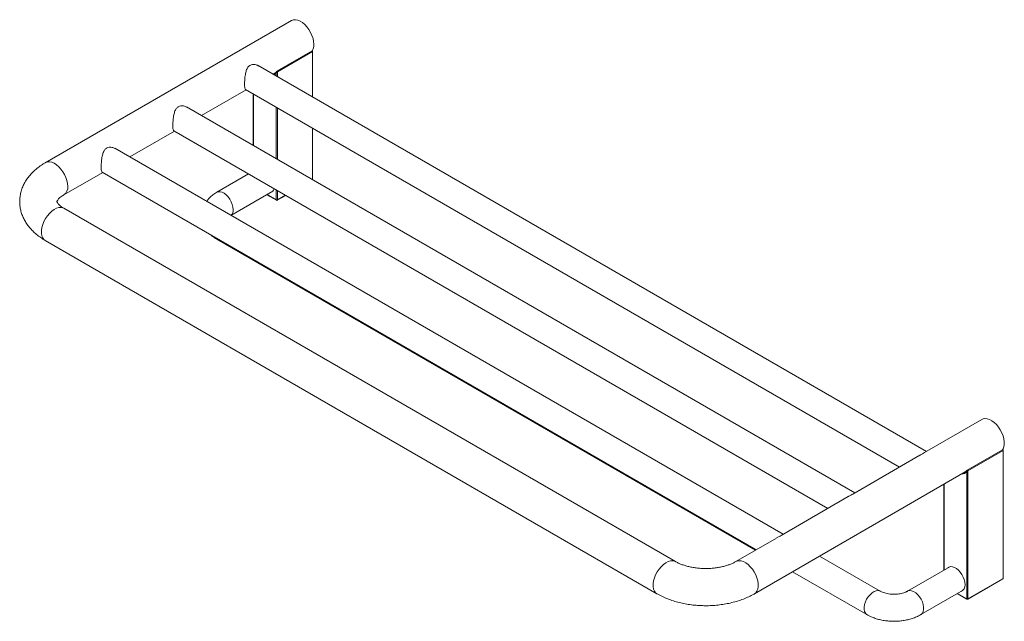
# Model space of a CAD drawing. Header units: millimetres. Extents: x -1167 to 446, y -41 to 796.
# Tile 3 of 4: x -136 to 446, y -41 to 315. Entities that reach past the tile are written whole.
import ezdxf

# ---------------------------------------------------------------- set-up
doc = ezdxf.new("R2010")
doc.units = ezdxf.units.MM

msp = doc.modelspace()

# ---------------------------------------------------------------- linework, layer by layer
at = {"color": 7, "linetype": 'Continuous', "lineweight": 15}
for p, q in [((24.391, 314.82), (-121.273, 230.73)), ((36.599, 296.86), (15.74, 284.818)), ((36.961, 296.478), (16.102, 284.436)), ((36.961, 269.628), (36.961, 296.478)), ((400.242, 59.91), (4.748, 288.224)), ((13.537, 283.151), (14.53, 283.725)), ((14.42, 283.663), (14.53, 283.725)), ((-28.89, 258.659), (-2.465, 273.914)), ((-2.794, 274.104), (384.241, 50.673)), ((1.813, 271.444), (1.813, 240.934)), ((357.816, 35.418), (-37.678, 263.732)), ((36.961, 220.782), (36.961, 251.153)), ((-71.316, 234.166), (-44.891, 249.421)), ((-45.22, 249.611), (341.815, 26.181)), ((315.39, 10.926), (-80.104, 239.24)), ((-110.274, 211.677), (-87.318, 224.929)), ((-87.647, 225.119), (299.388, 1.689)), ((-0.95, 224.055), (-19.718, 213.22)), ((-11.374, 199.562), (13.311, 213.813)), ((9.813, 211.793), (15.498, 208.511)), ((15.998, 208.511), (20.987, 211.391)), ((251.765, -5.212), (-110.274, 203.788)), ((-121.273, 184.735), (240.765, -24.265)), ((-19.718, 185.485), (299.025, 1.479)), ((433.098, 78.878), (399.064, 59.23)), ((445.307, 60.918), (424.447, 48.876)), ((445.669, 60.536), (424.809, 48.494)), ((445.669, -15.16), (445.669, 60.536)), ((396.422, 57.705), (356.638, 34.738)), ((298.434, -24.265), (423.238, 47.783)), ((423.128, 47.721), (423.238, 47.783)), ((424.102, -27.202), (424.102, 47.935)), ((424.809, 48.494), (424.809, -27.202)), ((410.521, 40.441), (410.521, -10.292)), ((353.996, 33.213), (314.211, 10.246)), ((311.569, 8.72), (287.434, -5.212)), ((372.948, -22.722), (337.028, -1.985)), ((321.026, -11.223), (364.948, -36.578)), ((414.02, -8.272), (388.99, -22.722)), ((424.706, -27.431), (445.566, -15.389)), ((424.809, -27.202), (445.669, -15.16)), ((396.989, -36.578), (422.019, -22.129)), ((418.52, -24.149), (424.206, -27.431))]:
    msp.add_line(p, q, dxfattribs=at)
at = {"color": 8, "linetype": 'Continuous', "lineweight": 15}
for p, q in [((15.395, 282.078), (15.395, 283.877)), ((16.102, 284.436), (16.102, 281.67)), ((1.96, 271.359), (1.96, 240.85)), ((15.395, 233.094), (15.395, 263.604)), ((16.102, 263.195), (16.102, 232.686)), ((36.842, 220.713), (36.961, 220.782)), ((9.959, 211.878), (15.395, 208.74)), ((15.395, 208.74), (15.395, 214.619)), ((16.102, 214.211), (16.102, 208.74)), ((16.102, 208.74), (20.84, 211.475)), ((410.667, 40.526), (410.667, -10.208)), ((418.667, -24.064), (424.102, -27.202))]:
    msp.add_line(p, q, dxfattribs=at)
at = {"color": 7, "linetype": 'Continuous', "lineweight": 15, "flags": 128}
for points in [[(37.669, 300.803), (37.544, 302.479), (37.173, 304.245), (36.568, 306.045), (35.748, 307.821), (34.74, 309.516), (33.576, 311.075), (32.294, 312.448), (30.934, 313.591), (29.541, 314.468), (28.16, 315.049), (26.833, 315.317), (25.605, 315.263), (24.515, 314.888), (24.391, 314.82)], [(36.599, 296.86), (36.612, 296.866), (36.67, 296.873), (36.737, 296.852), (36.806, 296.804), (36.868, 296.735), (36.918, 296.651), (36.95, 296.563), (36.961, 296.478)], [(36.961, 220.782), (36.955, 220.706), (36.941, 220.656)], [(433.098, 78.878), (433.748, 79.173), (434.912, 79.388), (436.194, 79.281), (437.554, 78.855), (438.947, 78.123), (440.329, 77.109), (441.655, 75.846), (442.883, 74.374), (443.973, 72.74), (444.891, 70.998), (445.606, 69.203), (446.096, 67.412), (446.345, 65.684), (446.345, 64.074), (446.096, 62.633), (445.606, 61.409), (445.288, 60.908)], [(445.307, 60.918), (445.319, 60.924), (445.378, 60.931), (445.445, 60.91), (445.513, 60.862), (445.576, 60.793), (445.626, 60.709), (445.658, 60.621), (445.669, 60.536)], [(423.112, -18.873), (422.987, -17.426), (422.617, -15.897), (422.019, -14.354), (421.217, -12.864), (420.249, -11.492), (419.155, -10.299), (417.984, -9.335), (416.786, -8.644), (415.615, -8.255), (414.521, -8.186), (413.552, -8.439), (412.751, -9.004), (412.751, -9.005)], [(445.669, -15.16), (445.662, -15.236), (445.642, -15.301), (445.61, -15.352), (445.566, -15.389), (445.566, -15.389)]]:
    msp.add_lwpolyline(points, dxfattribs=at)
at = {"color": 8, "linetype": 'Continuous', "lineweight": 15, "flags": 128}
for points in [[(15.395, 283.877), (14.484, 283.121), (14.008, 282.879)], [(15.739, 284.818), (15.752, 284.824), (15.811, 284.831), (15.878, 284.81), (15.946, 284.762), (16.008, 284.693), (16.058, 284.609), (16.091, 284.521), (16.102, 284.436)], [(-107.995, 216.713), (-108.12, 218.389), (-108.491, 220.155), (-109.096, 221.955), (-109.916, 223.731), (-110.924, 225.426), (-112.088, 226.985), (-113.37, 228.358), (-114.73, 229.501), (-116.123, 230.378), (-117.504, 230.959), (-118.831, 231.227), (-120.059, 231.173), (-121.149, 230.798), (-121.274, 230.729)], [(-10.061, 203.026), (-10.193, 204.507), (-10.584, 206.071), (-11.215, 207.645), (-12.056, 209.156), (-13.068, 210.534), (-14.205, 211.712), (-15.412, 212.638), (-16.633, 213.266), (-17.812, 213.569), (-18.893, 213.531), (-19.72, 213.219)], [(-110.274, 203.788), (-110.924, 204.084), (-112.088, 204.299), (-113.37, 204.192), (-114.73, 203.765), (-116.123, 203.033), (-117.504, 202.019), (-118.831, 200.756), (-120.059, 199.284), (-121.149, 197.651), (-122.066, 195.908), (-122.782, 194.113), (-123.272, 192.323), (-123.521, 190.595), (-123.521, 188.984), (-123.272, 187.544), (-122.782, 186.319), (-122.066, 185.35), (-121.273, 184.735)], [(424.447, 48.876), (424.46, 48.882), (424.518, 48.889), (424.585, 48.868), (424.654, 48.82), (424.716, 48.751), (424.766, 48.667), (424.798, 48.579), (424.809, 48.494)], [(251.75, -5.204), (251.115, -4.917), (249.951, -4.702), (248.669, -4.809), (247.309, -5.235), (245.916, -5.967), (244.534, -6.981), (243.208, -8.244), (241.98, -9.716), (240.89, -11.35), (239.972, -13.092), (239.257, -14.887), (238.767, -16.678), (238.518, -18.406), (238.518, -20.016), (238.767, -21.457), (239.257, -22.681), (239.972, -23.651), (240.766, -24.265)], [(287.448, -5.205), (288.084, -4.917), (289.248, -4.702), (290.53, -4.809), (291.89, -5.235), (293.283, -5.967), (294.665, -6.981), (295.991, -8.244), (297.219, -9.716), (298.309, -11.35), (299.227, -13.092), (299.942, -14.887), (300.432, -16.678), (300.681, -18.406), (300.681, -20.016), (300.432, -21.457), (299.942, -22.681), (299.227, -23.651), (298.433, -24.265)], [(372.947, -22.721), (372.61, -22.557), (371.598, -22.349), (370.461, -22.482), (369.254, -22.951), (368.033, -23.732), (366.854, -24.79), (365.773, -26.076), (364.841, -27.529), (364.101, -29.08), (363.587, -30.659), (363.324, -32.19), (363.324, -33.603), (363.587, -34.831), (364.101, -35.816), (364.841, -36.513), (364.951, -36.58)], [(388.991, -22.721), (389.327, -22.557), (390.34, -22.349), (391.476, -22.482), (392.683, -22.951), (393.905, -23.732), (395.083, -24.79), (396.164, -26.076), (397.097, -27.529), (397.837, -29.08), (398.35, -30.659), (398.613, -32.19), (398.613, -33.603), (398.35, -34.831), (397.837, -35.816), (397.097, -36.513), (396.987, -36.58)], [(424.706, -27.431), (424.706, -27.431), (424.75, -27.395), (424.783, -27.343), (424.803, -27.278), (424.809, -27.202)]]:
    msp.add_lwpolyline(points, dxfattribs=at)
at = {"color": 7, "linetype": 'Continuous', "lineweight": 15}
for centre, radius, start, end in [((30.999, 300.512), 6.676, 326.729439, 2.497493), ((11.169, 216.037), 3.083, 286.460016, 346.677225), ((15.748, 209.422), 0.769, 242.609582, 297.390356), ((15.748, 208.944), 0.5, 240.002688, 299.997312), ((419.419, -19.379), 3.728, 290.922034, 7.798173), ((424.456, -26.52), 0.769, 242.609414, 297.388984), ((424.456, -26.998), 0.5, 240.002688, 299.997312)]:
    msp.add_arc(centre, radius, start, end, dxfattribs=at)
at = {"color": 8, "linetype": 'Continuous', "lineweight": 15}
for centre, radius, start, end in [((-113.477, 216.157), 5.51, 305.768365, 5.787823), ((15.646, 208.716), 0.253, 174.564789, 234.122776), ((15.85, 208.716), 0.253, 305.877437, 5.434998), ((-14.151, 202.631), 4.109, 312.007931, 5.516666), ((-18.256, 187.967), 2.881, 210.892795, 239.517994), ((421.127, 50.611), 4.001, 271.146521, 318.037925), ((424.354, -27.226), 0.253, 174.564789, 234.122776)]:
    msp.add_arc(centre, radius, start, end, dxfattribs=at)
at = {"color": 7, "linetype": 'Continuous', "lineweight": 15}
for points, knots in [([(5.172, 287.899), (4.615, 288.197), (3.436, 288.828), (1.49, 288.956), (-0.201, 288.429), (-1.503, 287.213), (-2.376, 285.313), (-2.848, 283.214), (-3.112, 281.304), (-3.276, 279.496), (-3.339, 278.069), (-3.343, 277.284), (-3.344, 277.127)], [0, 0, 0, 0, 0.1121125, 0.2374113, 0.3355064, 0.4337563, 0.5621911, 0.6946502, 0.7739577, 0.8562017, 0.9711542, 1, 1, 1, 1]), ([(15.654, 284.764), (15.543, 284.624), (15.212, 284.204), (14.805, 283.824), (14.449, 283.692), (14.411, 283.677)], [0, 0, 0, 0, 0.3093664, 0.9252384, 1, 1, 1, 1]), ([(15.395, 283.877), (15.395, 283.878), (15.397, 283.88), (15.401, 283.883), (15.407, 283.888), (15.416, 283.897), (15.432, 283.911), (15.462, 283.939), (15.535, 284.003), (15.637, 284.09), (15.755, 284.187), (15.851, 284.263), (15.93, 284.322), (16.001, 284.373), (16.05, 284.405), (16.084, 284.426), (16.099, 284.434), (16.102, 284.436)], [0, 0, 0, 0, 0.0045415, 0.0134479, 0.0232149, 0.0401136, 0.0695001, 0.1213948, 0.2179715, 0.4612042, 0.5975005, 0.6996614, 0.817956, 0.8753319, 0.9432538, 0.9875857, 1, 1, 1, 1]), ([(15.741, 284.816), (15.726, 284.807), (15.685, 284.785), (15.638, 284.738), (15.61, 284.701), (15.6, 284.687)], [0, 0, 0, 0, 0.26784288, 0.73105867, 1, 1, 1, 1]), ([(-3.344, 277.127), (-3.329, 276.536), (-3.3, 275.357), (-3.126, 274.397), (-2.875, 274.241), (-2.766, 274.173)], [0, 0, 0, 0, 0.3618975, 0.7224401, 1, 1, 1, 1]), ([(-37.255, 263.407), (-37.812, 263.705), (-38.991, 264.336), (-40.937, 264.464), (-42.627, 263.937), (-43.929, 262.721), (-44.802, 260.821), (-45.275, 258.722), (-45.539, 256.812), (-45.702, 255.004), (-45.765, 253.577), (-45.769, 252.792), (-45.77, 252.635)], [0, 0, 0, 0, 0.11211239, 0.2374112, 0.33550634, 0.43375601, 0.56219117, 0.69465016, 0.7739577, 0.85620166, 0.97115421, 1, 1, 1, 1]), ([(-45.77, 252.635), (-45.756, 252.044), (-45.727, 250.865), (-45.553, 249.905), (-45.302, 249.748), (-45.193, 249.68)], [0, 0, 0, 0, 0.3618973, 0.7224398, 1, 1, 1, 1]), ([(-79.681, 238.914), (-80.238, 239.212), (-81.417, 239.843), (-83.363, 239.971), (-85.053, 239.445), (-86.356, 238.228), (-87.229, 236.329), (-87.701, 234.23), (-87.965, 232.319), (-88.129, 230.512), (-88.192, 229.084), (-88.196, 228.3), (-88.196, 228.143)], [0, 0, 0, 0, 0.11211263, 0.23741141, 0.33550616, 0.43375618, 0.56219131, 0.69465001, 0.77395753, 0.85620163, 0.97115423, 1, 1, 1, 1]), ([(-121.273, 230.73), (-121.81, 230.41), (-123.321, 229.51), (-125.638, 227.872), (-128.123, 225.764), (-130.322, 223.478), (-132.205, 221.05), (-133.751, 218.511), (-134.95, 215.894), (-135.802, 213.23), (-136.314, 210.549), (-136.492, 207.873), (-136.349, 205.227), (-135.894, 202.629), (-135.14, 200.097), (-134.094, 197.642), (-132.762, 195.273), (-131.148, 192.998), (-129.252, 190.827), (-127.077, 188.771), (-124.653, 186.865), (-122.668, 185.552), (-121.511, 184.875), (-121.273, 184.735)], [0, 0, 0, 0, 0.0306658, 0.0862893, 0.1418145, 0.1966131, 0.2502565, 0.3024554, 0.3531283, 0.4023852, 0.4504659, 0.4976784, 0.5443615, 0.5908149, 0.6373335, 0.6842673, 0.7319456, 0.780654, 0.8305987, 0.8818634, 0.9343737, 0.9864799, 1, 1, 1, 1]), ([(-88.196, 228.143), (-88.182, 227.552), (-88.153, 226.373), (-87.979, 225.413), (-87.728, 225.256), (-87.619, 225.188)], [0, 0, 0, 0, 0.36189707, 0.72243934, 1, 1, 1, 1]), ([(-110.274, 203.788), (-110.525, 203.938), (-111.248, 204.368), (-112.242, 205.08), (-113.156, 205.875), (-113.796, 206.574), (-114.191, 207.134), (-114.385, 207.522), (-114.442, 207.72), (-114.436, 207.74), (-114.45, 207.721), (-114.374, 207.972), (-114.165, 208.373), (-113.753, 208.943), (-113.093, 209.653), (-112.142, 210.463), (-111.161, 211.151), (-110.482, 211.554), (-110.274, 211.677)], [0, 0, 0, 0, 0.0323637, 0.0931473, 0.1535807, 0.2141306, 0.2755251, 0.3392704, 0.4080638, 0.4876968, 0.5986494, 0.6672176, 0.7302, 0.7895382, 0.8519481, 0.9127882, 0.9733973, 1, 1, 1, 1]), ([(-19.718, 213.22), (-20.144, 212.963), (-21.326, 212.252), (-23.005, 210.962), (-24.616, 209.437), (-25.431, 208.366), (-25.795, 207.888)], [0, 0, 0, 0, 0.178883, 0.4955173, 0.774986, 1, 1, 1, 1]), ([(-22.863, 187.72), (-22.591, 187.482), (-21.725, 186.72), (-20.629, 186.018), (-19.821, 185.545), (-19.718, 185.485)], [0, 0, 0, 0, 0.2843889, 0.9088592, 1, 1, 1, 1]), ([(399.052, 59.223), (398.693, 59.013), (397.988, 58.601), (396.961, 58.014), (396.458, 57.725)], [0, 0, 0, 0, 0.5090224, 1, 1, 1, 1]), ([(424.362, 48.823), (424.251, 48.682), (423.92, 48.262), (423.512, 47.882), (423.157, 47.75), (423.118, 47.735)], [0, 0, 0, 0, 0.30936575, 0.92523609, 1, 1, 1, 1]), ([(424.102, 47.935), (424.103, 47.936), (424.105, 47.938), (424.109, 47.941), (424.114, 47.946), (424.123, 47.955), (424.14, 47.969), (424.17, 47.997), (424.243, 48.061), (424.344, 48.148), (424.463, 48.245), (424.558, 48.321), (424.638, 48.381), (424.709, 48.431), (424.758, 48.463), (424.792, 48.484), (424.806, 48.492), (424.809, 48.494)], [0, 0, 0, 0, 0.0045457, 0.0134594, 0.0232216, 0.0401164, 0.0694994, 0.1213935, 0.2179852, 0.4612063, 0.5975092, 0.6996625, 0.8179521, 0.8753261, 0.9432566, 0.9875858, 1, 1, 1, 1]), ([(424.449, 48.874), (424.434, 48.865), (424.392, 48.843), (424.346, 48.797), (424.318, 48.759), (424.307, 48.745)], [0, 0, 0, 0, 0.2677912, 0.7310577, 1, 1, 1, 1]), ([(356.626, 34.731), (356.267, 34.521), (355.561, 34.109), (354.535, 33.521), (354.031, 33.233)], [0, 0, 0, 0, 0.5090224, 1, 1, 1, 1]), ([(314.2, 10.239), (313.84, 10.029), (313.135, 9.616), (312.109, 9.029), (311.605, 8.741)], [0, 0, 0, 0, 0.5090204, 1, 1, 1, 1]), ([(287.434, -5.212), (287.168, -5.361), (286.397, -5.793), (284.927, -6.484), (282.967, -7.24), (280.794, -7.909), (278.442, -8.469), (275.945, -8.901), (273.342, -9.192), (270.674, -9.332), (267.984, -9.316), (265.316, -9.145), (262.716, -8.821), (260.225, -8.356), (257.885, -7.764), (255.731, -7.063), (253.802, -6.278), (252.525, -5.644), (251.893, -5.285), (251.765, -5.212)], [0, 0, 0, 0, 0.0321407, 0.0932042, 0.1549567, 0.217533, 0.2808596, 0.3448183, 0.4092642, 0.4740421, 0.5389928, 0.6039482, 0.6687017, 0.7330942, 0.7969725, 0.8601996, 0.9226617, 0.9842909, 1, 1, 1, 1]), ([(388.99, -22.722), (388.839, -22.805), (388.405, -23.045), (387.486, -23.447), (386.188, -23.872), (384.689, -24.215), (383.042, -24.447), (381.305, -24.546), (379.546, -24.501), (377.836, -24.315), (376.241, -24.001), (374.832, -23.587), (373.717, -23.14), (373.182, -22.849), (372.948, -22.722)], [0, 0, 0, 0, 0.04487759, 0.1284569, 0.21394354, 0.30172684, 0.39140015, 0.4823727, 0.57398657, 0.6654858, 0.75606019, 0.84512455, 0.93225053, 1, 1, 1, 1]), ([(240.765, -24.265), (241.311, -24.571), (242.837, -25.425), (245.491, -26.672), (248.758, -27.948), (252.167, -29.022), (255.688, -29.894), (259.298, -30.563), (262.97, -31.029), (266.683, -31.29), (270.413, -31.348), (274.138, -31.201), (277.836, -30.851), (281.484, -30.297), (285.061, -29.538), (288.545, -28.575), (291.916, -27.405), (295.082, -26.055), (297.218, -24.961), (298.29, -24.348), (298.434, -24.265)], [0, 0, 0, 0, 0.03365, 0.094057, 0.1543823, 0.2145902, 0.2746004, 0.3344005, 0.3940207, 0.4535157, 0.5129542, 0.5724117, 0.6319476, 0.6916355, 0.7515553, 0.8117817, 0.8723769, 0.9333742, 0.9910501, 1, 1, 1, 1]), ([(364.948, -36.578), (365.382, -36.818), (366.568, -37.474), (368.652, -38.379), (371.214, -39.235), (373.893, -39.878), (376.65, -40.309), (379.453, -40.529), (382.273, -40.537), (385.081, -40.333), (387.849, -39.916), (390.551, -39.284), (393.156, -38.43), (395.301, -37.51), (396.531, -36.831), (396.989, -36.578)], [0, 0, 0, 0, 0.0472562, 0.129406, 0.2115224, 0.2934494, 0.3750315, 0.4563358, 0.5375485, 0.6189062, 0.7005882, 0.7828622, 0.8659753, 0.9500924, 1, 1, 1, 1])]:
    msp.add_open_spline(points, degree=3, knots=knots, dxfattribs=at)
at = {"color": 8, "linetype": 'Continuous', "lineweight": 15}
for points, knots in [([(15.395, 283.877), (15.395, 283.879), (15.394, 283.882), (15.394, 283.889), (15.394, 283.899), (15.393, 283.915), (15.393, 283.944), (15.393, 283.997), (15.4, 284.121), (15.424, 284.28), (15.472, 284.444), (15.52, 284.561), (15.562, 284.64), (15.593, 284.68), (15.599, 284.687)], [0, 0, 0, 0, 0.0054001, 0.01507017, 0.02603739, 0.0450476, 0.07822478, 0.13711675, 0.24771207, 0.54606668, 0.70675466, 0.82720864, 0.96695417, 1, 1, 1, 1]), ([(424.102, 47.935), (424.102, 47.937), (424.102, 47.941), (424.102, 47.947), (424.101, 47.957), (424.101, 47.973), (424.101, 48.002), (424.101, 48.055), (424.108, 48.179), (424.132, 48.338), (424.18, 48.502), (424.228, 48.619), (424.27, 48.698), (424.301, 48.738), (424.307, 48.745)], [0, 0, 0, 0, 0.00539739, 0.01506916, 0.02603733, 0.04504751, 0.07822482, 0.13711679, 0.24771247, 0.54606524, 0.70675652, 0.82721044, 0.96695403, 1, 1, 1, 1])]:
    msp.add_open_spline(points, degree=3, knots=knots, dxfattribs=at)

doc.saveas('drawing.dxf')
